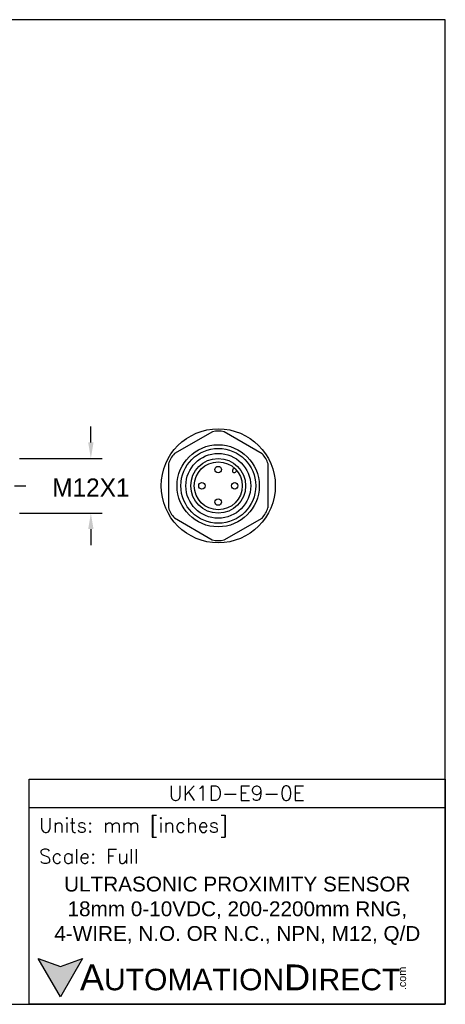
# Model space of a CAD drawing. Header units: inches. Extents: x 0 to 279, y 0 to 216.
# Tile 4 of 4: x 186 to 279, y 0 to 216. Entities that reach past the tile are written whole.
import ezdxf

# ---------------------------------------------------------------- set-up
doc = ezdxf.new("R2010")
doc.units = ezdxf.units.IN
doc.header["$LTSCALE"] = 10
doc.header["$MEASUREMENT"] = 0
doc.linetypes.add('CENTER', pattern=[2, 1.25, -0.25, 0.25, -0.25])
for name, color, linetype in [('center', 40, 'CENTER'), ('DIM', 140, 'Continuous'), ('Text', 140, 'Continuous')]:
    doc.layers.add(name, color=color, linetype=linetype)
doc.styles.add('\\M+2ABAC\\M+2A6A11', font='txt')
doc.styles.add('ROMANS', font='romans.shx')
doc.dimstyles.get("Standard").update_dxf_attribs({"dimtxt": 4, "dimasz": 3.5, "dimexe": 2.5, "dimexo": 1.5, "dimgap": 1, "dimtad": 0, "dimtih": 1, "dimtoh": 1, "dimdec": 1, "dimzin": 0, "dimdsep": 46, "dimtxsty": 'Standard', "dimcen": 0, "dimadec": 0, "dimazin": 0, "dimtfac": 1, "dimtdec": 1, "dimtofl": 0, "dimtmove": 0, "dimatfit": 3, "dimfxl": 0, "dimtolj": 1, "dimtzin": 0, "dimarcsym": 0})

# ---------------------------------------------------------------- blocks, each defined once
blk = doc.blocks.new('*D2')
at = {"layer": 'Defpoints', "color": 0}
for p in [(184.65, 119.69), (184.65, 107.69), (201.76, 107.69)]:
    blk.add_point(p, dxfattribs=at)
at = {"layer": 'DIM', "color": 0, "lineweight": -2}
for p, q in [((201.76, 123.19), (201.76, 126.69)), ((186.15, 119.69), (204.26, 119.69)), ((186.15, 107.69), (204.26, 107.69)), ((201.76, 104.19), (201.76, 100.69))]:
    blk.add_line(p, q, dxfattribs=at)
at = {"layer": 'DIM', "color": 0}
for points in [[(201.18, 123.19), (202.34, 123.19), (201.76, 119.69)], [(201.18, 104.19), (202.34, 104.19), (201.76, 107.69)]]:
    blk.add_solid(points, dxfattribs=at)
at = {"layer": 'DIM', "color": 0, "insert": (201.76, 113.3), "char_height": 4, "attachment_point": 5}
blk.add_mtext('\\A1;M12X1', dxfattribs=at)

msp = doc.modelspace()

# ---------------------------------------------------------------- hatches: boundary and pattern name
at = {"layer": 'Text'}
msp.add_hatch(color=256, dxfattribs=at).paths.add_polyline_path([(199.93, 10.07), (195.08, 8.31), (190.23, 10.07), (195.08, 1.67)])

# ---------------------------------------------------------------- linework, layer by layer
for p, q in [((228.38, 125.54), (220.06, 120.75)), ((239.28, 120.72), (230.98, 125.54)), ((218.77, 118.5), (218.75, 108.9)), ((233.2, 117.58), (232.88, 117.27)), ((233.75, 116.99), (233.44, 116.68)), ((240.57, 108.88), (240.58, 118.48)), ((220.05, 106.66), (228.35, 101.84)), ((230.95, 101.84), (239.27, 106.63))]:
    msp.add_line(p, q)
for centre, radius in [((229.67, 113.69), 12.5), ((229.65, 113.69), 9), ((229.67, 113.69), 8.2), ((229.67, 113.69), 7.1), ((229.65, 113.69), 6), ((229.67, 113.69), 5.25), ((229.65, 117.25), 0.704), ((226.09, 113.69), 0.704), ((233.27, 113.69), 0.704), ((229.65, 110.13), 0.704)]:
    msp.add_circle(centre, radius)
for centre, radius, start, end in [((229.69, 120.03), 5.66, 76.7986, 103.2975), ((224.19, 116.88), 5.66, 136.7986, 163.2975), ((235.16, 116.84), 5.66, 16.7986, 43.2975), ((233.17, 116.99), 0.402, 135.7597, 311.9211), ((224.17, 110.54), 5.66, 196.7986, 223.2975), ((235.14, 110.5), 5.66, 316.7986, 343.2975), ((229.65, 107.35), 5.66, 256.7986, 283.2975)]:
    msp.add_arc(centre, radius, start, end)
at = {"layer": 'center'}
msp.add_line((90.05, 113.69), (187.65, 113.69), dxfattribs=at)
at = {"layer": 'Defpoints'}
msp.add_lwpolyline([(279.4, 215.9), (0, 215.9), (0, 0), (279.4, 0)], close=True, dxfattribs=at)
at = {"layer": 'Text'}
msp.add_line((188.28, 43.12), (279.4, 43.12), dxfattribs=at)
for points in [[(188.28, 0), (188.28, 49.4), (279.4, 49.4), (279.4, 0)], [(199.93, 10.07), (195.08, 1.67), (190.23, 10.07), (195.08, 8.31)]]:
    msp.add_lwpolyline(points, close=True, dxfattribs=at)

# ---------------------------------------------------------------- texts
at = {"layer": 'Text', "linetype": 'Continuous', "insert": (233.7, 46.3), "char_height": 3.248, "width": 61.1425, "attachment_point": 5, "style": 'ROMANS'}
msp.add_mtext('UK1D-E9-0E', dxfattribs=at)
at = {"layer": 'Text', "attachment_point": 4}
for s, insert, char_height, width, style in [(' Units: mm [inches]', (188.28, 38.75), 3.1404, 91.118, 'ROMANS'), (' Scale: Full', (188.28, 32.47), 3.1404, 91.118, 'ROMANS'), ('{\\fArial|b0|i0|c0|p34;     \\H1.2x;A\\H0.8333x;UTOMATION\\H1.2x;D\\H0.8333x;IRECT}', (190.23, 5.87), 4.7106, 79.7962, '\\M+2ABAC\\M+2A6A11')]:
    msp.add_mtext(s, dxfattribs=dict(at, insert=insert, char_height=char_height, width=width, style=style))
at = {"layer": 'Text', "linetype": 'Continuous', "insert": (233.84, 20.5), "char_height": 3.2482, "width": 90.3508, "attachment_point": 5}
msp.add_mtext('{\\fArial|b0|i0|c0|p34;ULTRASONIC PROXIMITY SENSOR\\P18mm 0-10VDC, 200-2200mm RNG,  \\P4-WIRE, N.O. OR N.C., NPN, M12, Q/D}', dxfattribs=at)
at = {"layer": 'Text', "insert": (269.12, 3.11), "char_height": 1.6958, "width": 5.0253, "attachment_point": 1, "rotation": 90, "style": '\\M+2ABAC\\M+2A6A11'}
msp.add_mtext('{\\fArial|b0|i0|c0|p34;.com}', dxfattribs=at)

# ---------------------------------------------------------------- dimensions: what is measured, and where the dimension line sits
at = {"layer": 'DIM'}
dim = msp.add_linear_dim(base=(201.76, 107.69), p1=(184.65, 119.69), p2=(184.65, 107.69), angle=90, text='M12X1', dimstyle='Standard', override={"dimpost": '\\X'}, dxfattribs=at)
dim.commit()
dim.dimension.update_dxf_attribs({"geometry": '*D2', "text_midpoint": (201.76, 113.3), "dimtype": 160})

doc.saveas('drawing.dxf')
